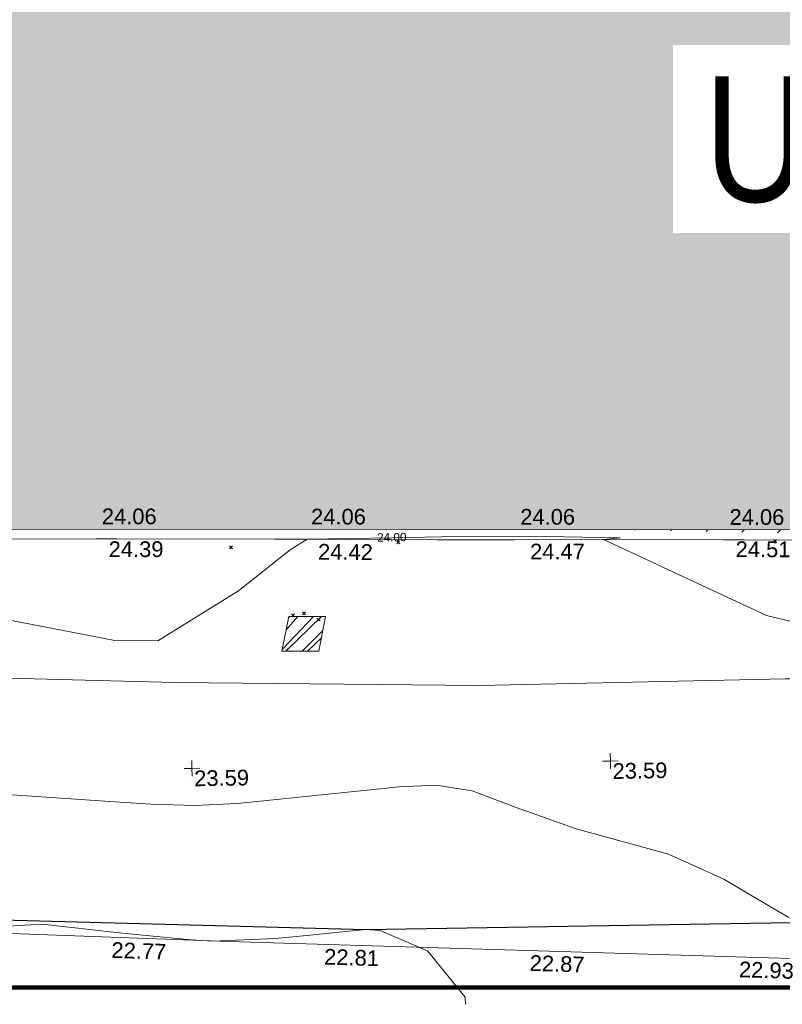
# Model space of a CAD drawing. Header units: millimetres. Extents: x -290717 to 520720, y -88450 to 287762.
# Tile 36 of 197: x -184908 to -166682, y -74226 to -50695. Entities that reach past the tile are written whole.
import ezdxf

# ---------------------------------------------------------------- set-up
doc = ezdxf.new("R2010")
doc.units = ezdxf.units.MM
doc.linetypes.add('IMPORT-HIDDEN2 _3_', pattern=[4762.5, 3175, -1587.5])
doc.linetypes.add('IMPORT-UG_ELEC_STREET LIGHTING_QLB2 _2_', pattern=[2700, 1500, -300.0000000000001, 0, -250, 150, -300.0000000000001, 0, -200])
for name, color, linetype, lineweight, true_color in [('00_UAV_BUILDING_OUTLINE', 5, 'Continuous', 9, 0x0000ff), ('00_UAV_CONCRETE', 9, 'Continuous', 9, 0x808080), ('00_UAV_FENCE', 7, 'Continuous', 9, 0x264c2f), ('00_UAV_FORM_LINES', 7, 'Continuous', 9, 0x666666), ('00_UAV_LEVEL_SPOT', 7, 'Continuous', 9, 0x666666), ('01_DTM_CONTOUR_MNR', 7, 'Continuous', 9, 0xa5a552), ('01_DTM_CONTOUR_MNR_LABELS', 7, 'Continuous', 9, 0xa5a552), ('12333-PUM-2D-U-0001-C01 - Rev2_REVIT IMPORT_dwg', 7, 'Continuous', 9, 0x767676), ('A_RHA_Line', 7, 'Continuous', 9, 0x00a600), ('HATCHING', 4, 'Continuous', 9, 0x00ffff), ('PUM-CHAMBER EXTENTS', 6, 'IMPORT-HIDDEN2 _3_', 9, 0xff00ff), ('PUM-SURVEY BOUNDARY_EXTENT', 190, 'Continuous', 25, 0x7f00ff)]:
    doc.layers.add(name, color=color, linetype=linetype, lineweight=lineweight, true_color=true_color)
for name, color, linetype, lineweight in [('A_RHA_Detail', 7, 'Continuous', 9), ('A_RHA_Text', 7, 'Continuous', 9), ('GEN-TEXT', 7, 'Continuous', 9)]:
    doc.layers.add(name, color=color, linetype=linetype, lineweight=lineweight)
doc.styles.add('Arial Narrow', font='ARIALN.TTF', dxfattribs={"height": 3000})
doc.styles.add('Swis721 Lt BT_1', font='swissl.ttf', dxfattribs={"height": 200})
doc.styles.add('Swis721 Lt BT_2', font='swissl.ttf', dxfattribs={"height": 375})

# ---------------------------------------------------------------- blocks, each defined once
blk = doc.blocks.new('12333-PUM-2D-U-0001-C01 - Rev2_REVIT IMPORT_dwg_UAV-2077255-Site Location Plan Existing')
at = {"layer": '00_UAV_LEVEL_SPOT', "color": 254, "true_color": 0xcccccc, "flags": 128}
for points in [[(0, -500.0000000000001), (0, 0), (-500.0000000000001, 0)], [(500.0000000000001, 0), (0, 0), (0, 500.0000000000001)]]:
    blk.add_lwpolyline(points, dxfattribs=at)
blk = doc.blocks.new('12333-PUM-2D-U-0001-C01 - Rev2_REVIT IMPORT_dwg_MGS62954_T2_Galway_ITM_3d_Rev1-2077680-Site Location Plan Existing')
at = {"layer": '00_UAV_CONCRETE', "color": 254, "true_color": 0xcccccc, "flags": 128}
blk.add_lwpolyline([(533707615.0202954, 725505212.6608751), (533707529.4325792, 725502120.9248389), (533707485.2106262, 725500214.6638526), (533707379.4325792, 725495654.924839), (533707816.2323236, 725495652.8636973), (533711144.4444138, 725495637.1587518), (533712800.929945, 725495606.4432809), (533714786.1717205, 725495569.6318299), (533717800.0623663, 725495523.4484885), (533718310.1717205, 725495515.6318297), (533722065.1717206, 725495446.6318297), (533722799.084156, 725495429.4189352), (533725945.1717206, 725495355.63183), (533727797.8444031, 725495331.0009215), (533729405.1717206, 725495309.6318299), (533732796.7363912, 725495238.8832493), (533733288.1717206, 725495228.6318299), (533736565.1717206, 725495164.63183)], dxfattribs=at)
at = {"layer": '00_UAV_FENCE', "color": 254, "true_color": 0xcccccc, "flags": 128}
blk.add_lwpolyline([(533754454.5234172, 725484289.5589428), (533749464.0112164, 725484515.7642834), (533744473.4990159, 725484741.9696239), (533739482.9868153, 725484968.1749648), (533734841.5234172, 725485178.5589427), (533734492.2379332, 725485195.3254421), (533729498.341785, 725485435.0438384), (533724504.4456368, 725485674.7622347), (533720800.5234171, 725485852.5589427), (533719510.856056, 725485922.2479992), (533714518.1467263, 725486192.0363292), (533711584.5234172, 725486350.5589427), (533709523.5029829, 725486413.9792109), (533704526.1032393, 725486567.7556734), (533699528.7034959, 725486721.5321362), (533694531.3037522, 725486875.3085988), (533692462.1082448, 725486938.9804245), (533689538.764549, 725487129.318919), (533684549.6600136, 725487454.1588093), (533683769.1082449, 725487504.9804245), (533679557.8482384, 725487735.3980594), (533674850.1082447, 725487992.9804249)], dxfattribs=at)
at = {"layer": '00_UAV_FORM_LINES', "color": 254, "true_color": 0xcccccc, "flags": 128}
blk.add_lwpolyline([(533697844.1715, 725503435.632), (533697970.1715, 725499304.6320002), (533698093.1715, 725497049.6320001), (533698308.1715, 725496140.6320002), (533698763.1715, 725495255.6320001), (533699451.1715, 725494462.6319999), (533699912.1715001, 725494185.632), (533700648.1715, 725493977.632), (533702253.1715001, 725493723.632), (533707152.1715001, 725492808.632), (533713220.1715, 725492336.6320001), (533719618.1715, 725492060.6319999), (533726913.1715001, 725491862.632), (533734212.1715, 725491894.632), (533741513.1715, 725491765.6320001), (533742224.1715, 725491810.632), (533743151.1715001, 725491851.632), (533744105.1715, 725491895.6320001), (533746566.5234172, 725492195.5589427)], dxfattribs=at)
at = {"layer": '01_DTM_CONTOUR_MNR', "color": 254, "true_color": 0xcccccc, "flags": 128}
for points in [[(533734200.9876544, 725486190.9876544), (533733824.3548387, 725486420.0000001), (533732662.7817101, 725487135.3460413), (533731348.9501377, 725487749.8035061), (533729153.3809921, 725488392.956649), (533727728.450071, 725488930.8102726), (533726688.0521791, 725489344.5913622), (533725831.460614, 725489494.1716695), (533724941.4559234, 725489469.62505), (533721072.2410167, 725489145.1817318), (533720043.4218593, 725489111.7292765), (533719007.9307798, 725489159.1005025), (533718026.7239597, 725489243.0480039), (533714748.2001886, 725489521.6370355)], [(533735067.9695895, 725493078.7968466), (533733790.3518465, 725493413.5052532), (533729930.0000002, 725495300.0000001), (533730326.9174312, 725495327.6330277), (533728535.2269453, 725495392.6332854), (533726062.6380669, 725495429.3157337), (533724870.6757751, 725495429.5696124), (533722850, 725495430.0000002), (533722434.1265364, 725495179.914408), (533721184.3494996, 725494224.5488995), (533719240.526113, 725493062.2745415), (533718208.757171, 725493085.5615593), (533714015.1199899, 725493975.8201065)], [(533726438.980512, 725484248.9232821), (533726430.0000002, 725484420), (533725548.7214612, 725485538.7214612), (533724430.0000002, 725486049.5900179), (533724084.9394878, 725486074.9394877), (533722430.0000002, 725485942.0857575), (533721911.5229565, 725485901.5229564), (533720430.0000002, 725485866.1928934), (533719912.1428573, 725485902.1428572), (533718430.0000002, 725486071.5151515), (533718123.9571151, 725486113.957115), (533716430.0000002, 725486333.3895133), (533716348.549223, 725486338.5492228), (533714430.0000002, 725486266.153846)]]:
    blk.add_lwpolyline(points, dxfattribs=at)
at = {"xscale": 0.375, "yscale": 0.375, "zscale": 0.375}
for p in [(533720000, 725490000), (533730000.0000001, 725490000)]:
    blk.add_blockref('12333-PUM-2D-U-0001-C01 - Rev2_REVIT IMPORT_dwg_UAV-2077255-Site Location Plan Existing', p, dxfattribs=at)
at = {"layer": '00_UAV_BUILDING_OUTLINE', "color": 251, "true_color": 0x666666, "char_height": 375, "width": 1495.902363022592, "attachment_point": 1, "line_spacing_factor": 1.005061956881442, "style": 'Swis721 Lt BT_2'}
for insert, rotation in [((533717954.306737, 725496246.773568), 358.94572746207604), ((533722953.460304, 725496154.7761251), 358.945727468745), ((533727952.6138712, 725496062.7786821), 358.9457274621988), ((533732951.7674381, 725495970.7812393), 358.9457274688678)]:
    blk.add_mtext('24.06', dxfattribs=dict(at, insert=insert, rotation=rotation))
at = {"layer": '00_UAV_CONCRETE', "color": 251, "true_color": 0x666666, "char_height": 375, "width": 1495.902363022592, "attachment_point": 1, "line_spacing_factor": 1.005061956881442, "style": 'Swis721 Lt BT_2'}
for s, insert, rotation in [('24.39', (533718103.6716284, 725495460.1294893), 359.0364676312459), ('24.42', (533723107.3987568, 725495310.9916933), 358.65645354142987), ('24.47', (533728171.218607, 725495227.497518), 359.2383090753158), ('24.51', (533733085.8567071, 725495198.3467221), 358.84370679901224)]:
    blk.add_mtext(s, dxfattribs=dict(at, insert=insert, rotation=rotation))
at = {"layer": '00_UAV_FENCE', "color": 251, "true_color": 0x666666, "char_height": 375, "width": 1495.902363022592, "attachment_point": 1, "line_spacing_factor": 1.005061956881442, "style": 'Swis721 Lt BT_2'}
for s, insert, rotation in [('22.77', (533718010.4154875, 725485883.8198887), 356.9069471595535), ('22.81', (533723089.1881621, 725485633.6778042), 357.2517815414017), ('22.87', (533727998.6601352, 725485398.0119605), 357.2517815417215), ('22.93', (533732996.3706284, 725485158.1104672), 357.2517815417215)]:
    blk.add_mtext(s, dxfattribs=dict(at, insert=insert, rotation=rotation))
at = {"layer": '00_UAV_LEVEL_SPOT', "char_height": 375, "width": 1495.902363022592, "attachment_point": 1, "line_spacing_factor": 1.005061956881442, "style": 'Swis721 Lt BT_2'}
for insert in [(533720048.475159, 725489946.7845222), (533730048.475159, 725489946.7845222)]:
    blk.add_mtext('23.59', dxfattribs=dict(at, insert=insert))
at = {"layer": '01_DTM_CONTOUR_MNR_LABELS', "color": 251, "true_color": 0x666666, "insert": (533724871.5140021, 725495540.1969813), "char_height": 200, "width": 797.8007824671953, "attachment_point": 2, "rotation": 359.98779645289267, "line_spacing_factor": 1.005061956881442, "style": 'Swis721 Lt BT_1'}
blk.add_mtext('24.00', dxfattribs=at)
blk = doc.blocks.new('12333-PUM-2D-U-0001-C01 - Rev2_REVIT IMPORT_dwg-1620468-Site Location Plan Existing')
at = {"layer": 'HATCHING', "true_color": 0xaaffff}
h = blk.add_hatch(dxfattribs=at)
h.set_pattern_fill('FP_16', color=131, style=0, pattern_type=2)
h.set_pattern_definition([(45, (-537532529.603, -725615860.767), (-441.9417382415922, 441.9417382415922), [])])
h.paths.add_polyline_path([(234369.3064911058, -125658.933808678), (234446.6599045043, -122988.9117227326), (179388.3096446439, -122003.5679794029), (179363.697837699, -123640.9009863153), (206293.8363412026, -124628.9075685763), (206290.5501528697, -124569.7561786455), (206938.2501529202, -124569.7561786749), (206947.4397098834, -124652.8868151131), (228961.8759336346, -125460.5472692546)])
h.paths.add_polyline_path([(174907.5235319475, -123477.4139123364), (174933.30964469, -121891.5679794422), (173702.3096445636, -121877.5679794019), (173651.6077027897, -123431.3371680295), (174905.6298136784, -123477.3444360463)])
h.paths.add_polyline_path([(159721.5473281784, -122920.2743920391), (159904.4517912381, -111903.0328667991), (158563.2467851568, -111879.2436715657), (158589.0357870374, -109772.8185664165), (158373.925399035, -109775.6867047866), (158370.3491470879, -109980.5700416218), (155694.9248368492, -109935.2903896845), (155692.2158924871, -109709.7195192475), (155494.3143352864, -109721.1920731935), (155485.028390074, -109936.3912852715), (152807.4510505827, -109884.8893472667), (152795.3959974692, -109655.224887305), (152583.1537481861, -109660.9611641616), (152592.3323282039, -109881.1344360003), (149925.833717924, -109814.5441086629), (149912.9167954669, -109603.598394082), (149694.9003951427, -109605.0531130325), (149691.1019497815, -109814.776538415), (147017.0765653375, -109763.7715637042), (147021.8331777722, -109560.576316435), (146818.1953435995, -109554.8400395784), (146814.5737411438, -109762.321505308), (144110.6318125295, -109713.0393818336), (144114.4568605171, -109486.0507021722), (143925.6776563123, -109487.4387839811), (143931.4139329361, -110115.5611180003), (142484.0399683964, -110116.1256450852), (142244.9157206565, -119793.7719020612), (129330.9157207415, -119500.771902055), (129347.2801039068, -121063.1336257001), (126956.4061628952, -120953.7411768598), (126960.4964415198, -121718.3446688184), (159714.9884226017, -122920.0337604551)])
h.paths.add_polyline_path([(122525.9895288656, -121555.6525230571), (122533.2801054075, -120943.1336255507), (89020.5107931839, -120326.4114061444), (121594.2501528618, -121521.4690881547), (121600.9005325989, -121140.7561786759), (121937.150152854, -121140.7561786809), (121930.4997731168, -121521.7561786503), (121609.1773599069, -121522.0167340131), (122522.5907248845, -121555.5278285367)])
h.paths.add_polyline_path([(150931.2501529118, -118397.5561786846), (150784.3126787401, -118238.6011476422), (150969.3501528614, -118016.5561786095), (151150.1291055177, -118251.6368768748)])
h.paths.add_polyline_path([(144835.2501528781, -115197.1561786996), (144568.5501528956, -115044.7561786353), (144682.8501528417, -114816.1561787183), (144987.650152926, -114892.3561785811), (144908.4833746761, -115050.6897350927)])
at = {"layer": 'PUM-CHAMBER EXTENTS', "true_color": 0xffaaff}
h = blk.add_hatch(dxfattribs=at)
h.set_pattern_fill('FP_3', color=211, style=0, pattern_type=2)
h.set_pattern_definition([(45, (-533641079.65, -725615854.3560001), (-265.1650429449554, 265.1650429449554), []), (45, (-533640902.873, -725615854.3560001), (-265.1650429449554, 265.1650429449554), [])])
h.paths.add_polyline_path([(81119.35015278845, -123094.3561786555), (81998.350152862, -123109.3561786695), (82173.35015290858, -122278.3561786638), (81294.35015283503, -122263.3561786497), (81142.51626575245, -122984.3502365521)])
at = {"layer": 'GEN-TEXT', "color": 253, "true_color": 0xaaaaaa}
for p, q in [((79908.99481379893, -120625.7115177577), (79979.70549191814, -120555.0008396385)), ((79979.70549191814, -120625.7115177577), (79908.99481379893, -120555.0008396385)), ((83906.99481382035, -120571.711517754), (83977.70549193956, -120501.0008396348)), ((83977.70549193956, -120571.711517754), (83906.99481382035, -120501.0008396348)), ((92913.9948138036, -120700.7115177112), (92984.70549192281, -120630.000839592)), ((92984.70549192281, -120700.7115177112), (92913.9948138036, -120630.000839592)), ((81365.99481385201, -122276.7115177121), (81436.70549197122, -122206.0008395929)), ((81436.70549197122, -122276.7115177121), (81365.99481385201, -122206.0008395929)), ((81626.99481379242, -122232.7115177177), (81697.70549191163, -122162.0008395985)), ((81697.70549191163, -122232.7115177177), (81626.99481379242, -122162.0008395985)), ((81976.99481376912, -122386.7115176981), (82047.70549188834, -122316.0008395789)), ((82047.70549188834, -122386.7115176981), (81976.99481376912, -122316.0008395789))]:
    blk.add_line(p, q, dxfattribs=at)
at = {"layer": 'PUM-CHAMBER EXTENTS', "color": 211, "linetype": 'Continuous', "true_color": 0xffaaff, "flags": 128}
blk.add_lwpolyline([(81998.35015286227, -123109.3561786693), (82173.35015290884, -122278.3561786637), (81294.35015283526, -122263.3561786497), (81119.3501527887, -123094.3561786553)], close=True, dxfattribs=at)
at = {"layer": 'PUM-SURVEY BOUNDARY_EXTENT', "color": 201, "true_color": 0xd4aaff, "flags": 128}
blk.add_lwpolyline([(-24883.42964901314, -123070.5948371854), (-2098.168207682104, -126030.8676029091), (83005.28964062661, -129779.41669093), (238850.3501530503, -129934.3561786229), (251950.3366529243, -124072.3501786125), (259236.899652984, -119988.3421786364)], dxfattribs=at)
blk.add_blockref('12333-PUM-2D-U-0001-C01 - Rev2_REVIT IMPORT_dwg_MGS62954_T2_Galway_ITM_3d_Rev1-2077680-Site Location Plan Existing', (-533641079.6498471, -725615854.3561786))

msp = doc.modelspace()

# ---------------------------------------------------------------- hatches: boundary and pattern name
at = {"layer": 'A_RHA_Detail', "true_color": 0xc0c0c0}
h = msp.add_hatch(color=9, dxfattribs=at)
h.paths.add_polyline_path([(-80880.60083898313, -68502.79057078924), (-80400.86592458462, -68483.4150911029), (-80400.86592458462, -62984.64684182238), (-24474.85765180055, -63009.32043784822), (-24456.14471274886, -50840.30023854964), (-36622.55041054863, -50831.65104346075), (-36622.5504104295, -44228.57792609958), (-50959.05265825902, -44213.68205212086), (-50959.05265825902, -42573.78171509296), (-54563.93258049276, -42571.21897729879), (-54565.69773355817, -45054.17447471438), (-92408.82109324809, -45027.27149617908), (-92411.78875845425, -49201.74309219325), (-100061.9988811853, -49201.74309219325), (-100052.221444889, -64852.82557835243), (-86120.90825231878, -64852.82557835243), (-86092.16626519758, -62957.90041523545), (-84861.10047611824, -62957.90041520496), (-84854.79054275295, -68240.10973718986), (-80870.60226895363, -68240.10973718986)])
h.paths.add_polyline_path([(-137238.9269955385, -68461.93840922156), (-132719.7426408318, -68433.06336920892), (-132847.0731201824, -62850.0428228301), (-130454.6837966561, -62916.63108081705), (-130498.2830220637, -61355.8539363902), (-117581.136331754, -61423.42893434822), (-117492.3908565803, -49183.91309186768), (-125136.5200282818, -49178.47881939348), (-125133.5727033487, -45032.61887132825), (-163007.1824077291, -45005.69421944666), (-163007.1824077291, -44090.29634113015), (-163123.8521375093, -44090.21339942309), (-163122.6389897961, -42383.751842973), (-166563.8543420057, -42383.75184295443), (-166565.0349082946, -44044.3982420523), (-193158.4656786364, -44025.49275802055), (-193195.152889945, -62863.6565097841), (-137269.7106414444, -62916.63108078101), (-137254.3708868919, -65679.90523788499)])
h.paths.add_polyline_path([(120310.9497607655, -32334.2823016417), (120312.4652266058, -31610.73011961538), (133451.2244789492, -31638.24899384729), (133469.2230092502, -19717.98315777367), (121295.7536929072, -19692.48606427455), (121319.8434528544, -8190.941560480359), (112277.0825929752, -8172.001674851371), (112263.1769726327, -14811.12345451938), (78285.85310969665, -14739.95861435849), (78292.82277619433, -8167.077575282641), (76545.55099677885, -8163.40371230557), (69355.76844230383, -8152.931592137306), (69353.66597202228, -9156.746357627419), (68372.60878942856, -9154.691552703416), (68372.60878942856, -13705.52853212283), (69333.72334743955, -13707.54156767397), (69325.07112544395, -16249.53369225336), (66623.4489111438, -16249.53369225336), (66619.79243932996, -17995.29925522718), (65989.07757491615, -17995.29925522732), (65985.44262769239, -19730.78799479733), (57152.23993372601, -19712.28702423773), (57127.42535098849, -31559.89461998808), (70277.87165423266, -31587.43801817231), (70277.87165428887, -32271.74147154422), (78263.96947906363, -32285.12944888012), (78266.62669288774, -31019.79372153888), (112335.8856506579, -31091.15111856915), (112335.8856506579, -32317.57330550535), (119781.4233959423, -32333.17321910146)])
h.paths.add_polyline_path([(7503.71740934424, -1791.43926322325), (15482.43097389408, -674.0213230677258), (15484.0826184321, 148.1327206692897), (56188.28042539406, 205.5276654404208), (56155.8432600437, 14338.31663138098), (18016.62665932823, 14236.4814953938), (17967.9025208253, 34313.18372075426), (21727.10644861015, 34324.06926249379), (21708.9097307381, 40608.10218319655), (18009.66447156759, 40608.10218325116), (17995.54603703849, 45483.75063445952), (9770.084212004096, 45420.63294734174), (3966.216019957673, 45443.14492469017), (3984.771235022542, 14176.56786831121), (1023.062455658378, 14176.56786840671), (-276.5134647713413, 14190.52623465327), (-231.6790044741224, 5976.811441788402), (-226.4491536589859, 193.7444677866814), (1220.250839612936, 179.5999159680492), (7477.609307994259, 143.2867556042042), (7488.638446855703, -674.0213230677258)])
h.paths.add_polyline_path([(77755.59663317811, 53.47451145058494), (77729.51881611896, 1699.844979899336), (94464.47132486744, 1659.976083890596), (94606.37913471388, 17991.39023626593), (88810.41901146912, 18015.03260816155), (88799.89418497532, 14436.74271609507), (69413.88950349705, 14457.87738898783), (69377.35724448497, 99.62816357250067), (70760.85642036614, 92.0068082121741)])
h.paths.add_polyline_path([(61252.12079698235, 46453.95617369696), (105774.7348988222, 46472.68783510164), (105768.2642197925, 61852.61234310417), (92285.13876306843, 61852.61234310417), (92308.59670397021, 65784.30757142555), (96107.46680002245, 65767.6044524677), (96059.6808111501, 75209.20847378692), (101084.8427276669, 75071.88872768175), (104988.0046543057, 74765.36560410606), (108403.6894220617, 74363.84089439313), (112009.2703903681, 73787.25420864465), (115645.3524814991, 73049.69667210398), (116890.8108050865, 72761.69136255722), (120208.9929832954, 71893.18353872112), (120865.241739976, 71703.68487155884), (124135.6329505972, 70669.67317909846), (127435.6253142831, 69480.50055823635), (127820.4368655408, 69394.93141813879), (128274.3081769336, 69331.69585757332), (128731.879114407, 69306.66104520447), (129189.9401456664, 69320.00258265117), (129645.2782985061, 69371.62688830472), (130094.6997111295, 69461.17185607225), (130535.0520071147, 69588.00939078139), (130963.2464342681, 69751.2498188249), (131376.279516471, 69949.74812593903), (131771.254123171, 70182.11198906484), (132162.5575600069, 70460.54046602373), (132496.0921582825, 70741.69081117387), (132820.8713676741, 71064.98072578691), (133117.4593294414, 71414.31364276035), (133383.77568926, 71787.23923958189), (133616.5473239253, 72178.53728446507), (133817.1647262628, 72590.54524901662), (133982.6025969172, 73017.89547517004), (134111.7005086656, 73457.59040804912), (134203.5529320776, 73906.545904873), (134257.5155882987, 74361.61286220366), (134272.5462649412, 74819.59931534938), (134250.5259874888, 75277.29281749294), (134189.6227572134, 75731.48297750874), (134090.9274700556, 76178.98397761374), (133955.1324028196, 76616.65691996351), (133783.1900598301, 77041.4318434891), (133576.3064937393, 77450.3292564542), (133335.9328436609, 77840.48103831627), (133063.7551572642, 78209.15055536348), (132761.6825665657, 78553.75185442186), (132431.8338935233, 78871.86780505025), (132076.5227904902, 79161.26705200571), (131698.2415079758, 79419.91966864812), (131299.6434187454, 79646.01139199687), (131093.5942456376, 79746.34209763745), (132146.0467355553, 83110.22226149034), (122787.763295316, 86282.54285521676), (121604.3555410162, 82800.35918872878), (117095.9864226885, 83870.84033788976), (116841.9598400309, 83526.35449576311), (116120.5435466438, 91221.9361197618), (110237.7341284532, 91274.27491024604), (110194.3680786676, 90435.39030217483), (104988.0046543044, 90486.49901569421), (104973.2761846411, 94309.82427956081), (103746.1314668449, 94309.82427962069), (103839.9937121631, 122852.1474272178), (96365.09202303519, 122931.9599471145), (96350.3400238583, 123952.416858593), (104555.5505249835, 123902.1925258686), (104607.3234457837, 120248.5396157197), (125502.5015002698, 120134.193340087), (125662.0200253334, 137657.3796883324), (114479.5865733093, 137699.2256881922), (114382.3062641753, 129149.9458158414), (104644.1590035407, 129187.997507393), (104577.9931702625, 126217.3903165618), (101184.4926405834, 126159.1566967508), (101264.6166812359, 135959.2655565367), (89967.23177303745, 135988.8856164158), (89927.63362986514, 125823.6463181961), (93630.53562299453, 125840.7948842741), (93580.6568888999, 122931.9599471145), (88697.38835373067, 122904.7310127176), (88679.38989541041, 95739.0914377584), (86378.25848993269, 95739.0914377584), (86378.18187189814, 96178.10083375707), (83279.5074328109, 96200.92083330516), (83273.62493422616, 95735.74732136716), (70169.67509616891, 95733.22421950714), (70166.2684274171, 96272.07409350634), (66674.99731291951, 96257.14073659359), (66654.74538556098, 95755.71092140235), (65784.77231076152, 95755.71092140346), (65887.65094981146, 117470.6305650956), (53473.34271625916, 117487.9046429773), (53434.44066306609, 98570.4634906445), (40649.41626913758, 98570.46349066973), (40610.16711556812, 94406.01479082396), (38853.82372865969, 94410.36303444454), (38848.65589191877, 89463.65332732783), (40612.46601909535, 89518.45976927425), (40665.38257359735, 86257.73741131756), (38372.19584673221, 86305.7230928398), (38369.79373532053, 76901.0507917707), (50937.95125076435, 76944.40198877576), (50922.88567283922, 74598.78180893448), (56484.90611318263, 74588.85093774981), (56484.9061131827, 75194.85181998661), (92465.40372273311, 75233.02581663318), (92645.92783659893, 71766.64845097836), (89810.5550181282, 69362.83965827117), (85313.16173971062, 69360.94750424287), (85313.16173971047, 66907.40508090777), (75210.14498260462, 66903.15451592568), (75210.14498260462, 63815.70944554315), (70819.40014306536, 63815.70999204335), (70819.21601502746, 64253.35708063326), (69456.8341568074, 64253.35708063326), (69455.71957374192, 66901.99623168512), (61303.3285675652, 66898.56680686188), (61304.56054652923, 63970.32021231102), (70500.41048205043, 63970.32021223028), (70500.40885431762, 61852.59006210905), (61245.64388480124, 61848.69637492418), (61252.12079698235, 46455.07044720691)])
h.paths.add_polyline_path([(-17153.16561239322, 48569.32684293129), (-17153.16561227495, 60770.38083690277), (-29362.88357762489, 60774.7042869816), (-29362.88357762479, 67399.20394583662), (-43507.25361058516, 67405.01911302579), (-43488.53133082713, 69093.07334179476), (-45766.41866234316, 69109.32868391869), (-45794.34620035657, 67405.01911302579), (-47272.11273197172, 67404.21245453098), (-47272.44887636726, 66454.91798912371), (-86004.56386335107, 66468.6329952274), (-86006.66970790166, 60521.58362724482), (-92662.8772251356, 60521.58362724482), (-92666.53762789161, 50184.35611936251), (-79752.016597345, 50179.78302554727), (-79752.016597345, 48591.49323813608), (-17157.71631240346, 48569.32845421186)])
h.paths.add_polyline_path([(-201056.4185879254, 48628.75479108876), (-138377.9751621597, 48634.64535782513), (-138377.9751621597, 50133.28202330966), (-125467.710581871, 50134.49533928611), (-125468.6909603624, 60566.19036866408), (-132186.8595615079, 60565.86652591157), (-132187.4203588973, 66533.01978768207), (-170643.3098734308, 66805.61809689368), (-170643.3098732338, 67738.78475851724), (-200340.0100486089, 67488.93693767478), (-200348.7175167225, 60827.7802510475), (-201057.5650552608, 60827.71357562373), (-201056.6510294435, 51102.0431337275)])
h.paths.add_polyline_path([(-240051.5126725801, 54769.1949116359), (-239444.4902595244, 54811.10754483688), (-239186.5396225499, 54841.92927608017), (-238764.8191578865, 54940.98166103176), (-238382.4735933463, 55122.46891391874), (-237990.3402229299, 55354.87497237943), (-237269.2031026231, 55936.21514997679), (-237030.2712443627, 56228.66101920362), (-236793.0039600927, 56569.31473977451), (-236554.5880579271, 57004.26389721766), (-236432.7219585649, 57267.46508911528), (-236300.0815274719, 57753.26239002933), (-236250.7285154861, 58017.17885687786), (-236235.6490610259, 58516.21786795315), (-236233.2538430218, 58987.85640057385), (-236213.702979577, 59823.48083772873), (-236363.8287856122, 59820.8603820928), (-236634.0279869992, 60698.06075831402), (-236391.9547756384, 61432.1972634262), (-236225.4740089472, 61435.10319604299), (-236201.6036570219, 62637.68779599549), (-232563.5271750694, 62639.28734435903), (-232563.5271750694, 63049.03842407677), (-232732.1945866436, 63049.15302221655), (-232860.1521278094, 63457.9589027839), (-232731.6068089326, 63914.24862701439), (-232560.8209657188, 63914.24862701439), (-232521.9864006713, 70597.99604498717), (-240628.6947850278, 70598.85496274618), (-240629.7923196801, 72350.98321581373), (-246412.6011213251, 72347.36085937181), (-246412.6011213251, 70616.45923939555), (-254449.5805725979, 70618.60952619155), (-254454.637144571, 70754.06491724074), (-254469.7140363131, 73191.6627625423), (-263883.2532625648, 73267.83063692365), (-263902.4181505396, 68260.74348557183), (-263714.8217520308, 68259.82096576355), (-263552.9672900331, 67819.6543439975), (-263719.0883117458, 67392.20684197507), (-263913.629869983, 67392.20684288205), (-263956.7001914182, 58633.76423459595), (-260181.1963171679, 58611.22607638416), (-260192.3146984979, 56354.25111578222), (-257184.684388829, 56339.46086010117), (-257213.4419958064, 57092.93866025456), (-257338.5163846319, 57093.27331227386), (-257471.0109295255, 57531.7457231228), (-257338.5163845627, 58062.22513700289), (-257203.4956297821, 58064.06881293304), (-257173.5751889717, 58598.54056827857), (-256478.2273617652, 58575.27357918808), (-256478.2273617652, 58788.51859477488), (-256013.0091299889, 58911.92701537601), (-255397.0786589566, 58780.99767608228), (-255397.0786664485, 58595.98242230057), (-243809.8853614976, 58585.92793205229), (-243805.3570672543, 58352.04527760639), (-243740.9394682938, 57884.52572396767), (-243619.083060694, 57421.84877501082), (-243424.3877541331, 56943.65915328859), (-243247.1437899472, 56608.24157716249), (-243003.0710577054, 56249.99021479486), (-242732.2093200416, 55932.75703086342), (-242371.7230179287, 55603.12658814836), (-242141.2551255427, 55424.88676771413), (-241804.9643038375, 55216.88439829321), (-241529.464082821, 55077.02869058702), (-241100.6275144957, 54917.18295005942), (-240836.2134980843, 54840.82833179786), (-240453.4486196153, 54788.6078413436), (-240203.3756532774, 54776.52967577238)])
h.paths.add_polyline_path([(40276.69022620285, 59895.3641775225), (40328.62676026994, 69196.9439153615), (36588.99968782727, 69217.82459101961), (36619.46637569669, 74674.25962431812), (32264.36460075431, 74687.02318924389), (32233.48293864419, 69156.26826309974), (11916.69390488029, 69269.70959690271), (11966.66200108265, 78218.75165977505), (29087.50901742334, 78123.15526811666), (29143.44567202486, 88141.13700481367), (15719.34879623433, 88216.09212957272), (15732.60379610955, 90589.99788900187), (4594.294101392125, 90652.19003492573), (4525.129359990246, 78265.12250452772), (10096.76365550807, 78234.01258734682), (10077.43887221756, 74773.03821913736), (4547.641142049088, 74803.91453678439), (4465.579974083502, 60107.16002351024), (19125.89094757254, 60025.30234268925), (19139.86249371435, 62527.53804648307), (31738.59196305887, 62457.19146407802), (31724.55430855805, 59943.11609818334), (38369.79364222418, 59906.01157297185)])
h.paths.add_polyline_path([(-246083.0241259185, 72334.29150213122), (-246083.0594797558, 72334.30275087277), (-246208.2905500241, 72334.29150213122)])
h.paths.add_polyline_path([(-114575.3004830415, 112178.0758696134), (-114575.3246436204, 112178.0758696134), (-114707.2752166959, 115801.5811617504)])
h.paths.add_polyline_path([(-154699.9178766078, 101760.4080976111), (-114382.0503338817, 101776.0542915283), (-114382.0503338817, 106926.936016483), (-113755.641395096, 106927.1791078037), (-113757.5507412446, 111847.2721532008), (-114431.6837526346, 111847.2721532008), (-114431.8098651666, 112178.075869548), (-114575.3004830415, 112178.0758696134), (-114578.9984943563, 121707.2390834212), (-123056.9849702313, 121707.2390834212), (-123068.8201032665, 156452.7036899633), (-119381.2340625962, 156454.1347343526), (-119381.2340625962, 160165.8603541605), (-115501.031452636, 160167.3661472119), (-115503.3750945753, 166206.5793118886), (-132411.7987151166, 166599.6604729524), (-132411.8243306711, 166665.6603411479), (-135275.0124468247, 166664.5489553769), (-135275.0124468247, 166628.1883102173), (-135911.3205077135, 166628.1944503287), (-135911.3479256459, 166352.1604668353), (-152521.1633846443, 166345.7145607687), (-152518.3680955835, 159142.6836790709), (-150699.3133726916, 159117.9265656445), (-150755.6690356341, 122560.6912032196), (-151059.2005266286, 122560.6912032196), (-151061.0981347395, 121302.4374931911), (-154138.3148337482, 121372.6012653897), (-154138.3148337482, 121865.183451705), (-154704.3888425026, 121867.2611370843), (-154688.5451973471, 119352.3937021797), (-154745.5933227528, 119352.3715636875), (-154745.5763474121, 118722.1532660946), (-160794.1544526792, 118748.744283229), (-160794.1544527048, 119410.5425977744), (-163852.1622693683, 119422.408321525), (-163855.0715294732, 118762.2003111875), (-167568.6765459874, 118778.5256058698), (-166634.6619849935, 124395.1277019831), (-166843.6206842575, 124471.2090400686), (-167568.6765459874, 124707.6250904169), (-168028.2173235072, 124841.3808643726), (-168630.5006276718, 124991.3056740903), (-169238.2056070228, 125117.4693074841), (-169850.3952285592, 125219.6772877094), (-170466.1255403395, 125297.7720169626), (-171089.1102599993, 125351.8553033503), (-171704.4065937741, 125381.1774254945), (-172325.0479971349, 125386.3595015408), (-172782.2248668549, 125374.5832363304), (-173401.7764236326, 125337.4554476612), (-174019.3926983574, 125276.0328036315), (-174634.1213722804, 125190.4100127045), (-175245.0145766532, 125080.7190996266), (-176047.1958093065, 124895.7675261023), (-176665.4852587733, 124724.7228134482), (-177045.3001228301, 124609.1129151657), (-177631.5127793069, 124405.2077276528), (-176665.4852586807, 118818.5158793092), (-177558.9402083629, 118822.4435769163), (-177662.2853368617, 125263.4341236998), (-176365.3912352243, 126542.9270807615), (-159462.2970490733, 126319.9103917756), (-157057.7396790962, 128609.0850976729), (-157060.6673204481, 136153.1661957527), (-158638.8016610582, 137740.2441626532), (-159352.3735831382, 137740.2441626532), (-161634.4140635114, 140201.1078539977), (-168727.9404946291, 140256.8191147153), (-171035.0401162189, 137942.884730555), (-174184.1459014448, 137942.884730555), (-176460.1168228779, 140292.2858551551), (-177341.68569345, 140292.285855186), (-177341.7114445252, 140358.4281613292), (-183428.5803825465, 140356.0660244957), (-185921.6385984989, 137917.4639097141), (-185921.6385985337, 131757.309115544), (-186906.8767412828, 131756.9267734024), (-187725.3914540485, 130809.9989183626), (-187724.0588902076, 127376.1828149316), (-186481.0281350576, 126304.557648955), (-186479.4846755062, 122327.2959175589), (-185176.2828158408, 121059.4673825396), (-180304.1129154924, 121059.4673825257), (-180304.1136492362, 118802.0484409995), (-193555.3706955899, 118802.0484409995), (-193555.3686998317, 133117.8341649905), (-192593.6442938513, 133118.2073819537), (-192593.6442938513, 134200.8158367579), (-192224.6284783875, 134200.9592041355), (-192225.5653014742, 136615.0101267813), (-192595.0012461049, 136615.0101267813), (-192595.4357332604, 137734.4745166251), (-193589.2709668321, 137734.4746851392), (-193589.2685988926, 147474.5705834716), (-193163.2062206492, 147492.8644728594), (-192606.8095195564, 147551.4951472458), (-192359.9383250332, 147589.5931622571), (-192199.8207947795, 147616.5827293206), (-191882.7548926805, 147682.9245600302), (-191568.5380071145, 147761.6632019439), (-191020.2573150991, 147932.4221712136), (-190950.5841382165, 147955.8263236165), (-190647.7999969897, 148070.951423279), (-190349.769078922, 148197.8750093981), (-190056.9509284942, 148336.4013817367), (-189769.7970512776, 148486.316942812), (-189375.4954991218, 148717.2624196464), (-189132.9060261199, 148873.2749095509), (-188867.5421091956, 149059.0543930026), (-188609.6764469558, 149255.1087866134), (-188354.9814056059, 149465.3525772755), (-188079.6339208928, 149713.8792482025), (-187884.9836199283, 149901.8220103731), (-187538.2510284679, 150274.4802367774), (-187446.2998447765, 150378.396083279), (-187241.3270201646, 150629.2310214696), (-187046.3599558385, 150887.9197697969), (-186861.699277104, 151154.0634500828), (-186546.1373636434, 151669.8298752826), (-186524.4196769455, 151707.063245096), (-163675.289831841, 151669.8298752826), (-163687.5843044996, 148134.0767945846), (-157303.6541541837, 148136.4921063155), (-157303.6541541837, 155759.9150161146), (-157557.4317586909, 155765.0384228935), (-157555.9168973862, 166678.0466575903), (-187009.2021991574, 166699.7464767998), (-187013.0952111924, 162054.4009359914), (-188707.1775469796, 162044.5925187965), (-188705.9961893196, 155021.5333641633), (-188737.9999316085, 154650.5326603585), (-188799.0133970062, 154283.1866125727), (-188857.2045401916, 154035.4341107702), (-188966.1106131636, 153679.3368924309), (-189102.6200311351, 153332.8820747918), (-189265.8911677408, 152998.2056672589), (-189454.9174010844, 152677.3710606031), (-189645.2484685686, 152421.322012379), (-189916.9563410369, 152104.2450531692), (-190212.7041973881, 151809.4634871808), (-190530.6686598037, 151538.7947475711), (-190868.889367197, 151293.9075915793), (-191225.2810786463, 151076.3118324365), (-191597.6465194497, 150887.3490190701), (-192092.8415776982, 150682.5621956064), (-192485.2937347, 150569.6612301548), (-192903.8930807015, 150482.2408890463), (-193187.215491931, 150440.8868273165), (-193594.1866364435, 150407.1257787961), (-193594.5953882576, 151459.989522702), (-205369.2399268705, 151455.4201248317), (-205354.452352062, 113350.0822379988), (-207187.1580384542, 113349.3709450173), (-207184.3024929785, 105991.0636522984), (-205312.8709512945, 105991.0636522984), (-205311.2365670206, 101769.6553082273), (-175488.645120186, 101781.2285901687), (-175488.645120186, 110889.6985621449), (-154703.462766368, 110897.5679794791), (-154700.5193329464, 103310.2697088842)])
h.paths.add_polyline_path([(193735.9435692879, 113047.8274775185), (208865.0938716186, 114991.026643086), (208976.1154122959, 114126.6471161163), (216447.8967330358, 115086.3281915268), (216038.7305308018, 118271.970241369), (232648.5073383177, 120405.3421627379), (233425.9936153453, 114352.0734369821), (240632.2017567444, 115277.6440986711), (239854.8412683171, 121329.9334728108), (256406.8682407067, 123455.8879629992), (257091.7572256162, 118089.1198988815), (264572.287122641, 119040.8180953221), (261877.8350554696, 138524.7609215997), (259178.7147038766, 138221.6086023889), (259197.3483654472, 137439.0084132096), (254686.1480587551, 136897.0007613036), (255412.6810205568, 131314.8303174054), (240852.7447965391, 129522.4514055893), (239771.0426540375, 137918.8519126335), (240649.582243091, 138010.1984551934), (240062.3063116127, 142776.6750342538), (239165.7694641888, 142685.0143484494), (237630.9646614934, 151018.3171733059), (266172.8791088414, 154560.7889781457), (271297.187694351, 142612.4006970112), (276531.7397502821, 144861.0987145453), (274941.5029779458, 148527.903728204), (302074.530765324, 160134.9084326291), (300215.9323773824, 164320.1841173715), (301528.161327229, 164907.0997990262), (300405.1237791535, 167477.8916353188), (299016.6944531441, 166945.7181825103), (295626.7488506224, 174518.7544287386), (294333.0289184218, 177537.1551681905), (287288.847594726, 174518.7544287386), (289427.6893504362, 169661.0163464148), (272956.7816584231, 162557.1203578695), (271943.2187786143, 164897.4305293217), (267016.3118217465, 162764.0369715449), (268502.3094164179, 159357.043014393), (265200.4029571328, 157946.4096681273), (226856.4166955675, 153146.7821791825), (227510.3041274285, 148852.0205335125), (228280.9873164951, 141179.0007484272), (227302.3544112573, 141050.2812999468), (227895.3788231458, 136433.1758633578), (228748.5501749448, 136523.8855003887), (229602.307730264, 128023.7667641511), (217691.2359889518, 126493.8999679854), (217642.3600127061, 126874.4332670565), (215138.5007311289, 126552.8357430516), (215194.9980427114, 126112.9650749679), (215015.6132225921, 126089.9247571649), (214840.967257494, 127449.6644606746), (192258.7012018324, 124549.1816390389), (193486.3576426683, 114991.026643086)])
h.paths.add_polyline_path([(-78076.24179098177, 117605.518872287), (-78076.23951907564, 117610.0871212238), (-78070.31812256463, 129485.733079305), (-74723.15926546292, 129478.3852560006), (-74723.15926546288, 125435.7860625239), (-48015.64546089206, 125380.0246061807), (-47996.55031653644, 135872.5822179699), (-61198.159180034, 135901.5630078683), (-74714.72264147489, 135923.5088764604), (-74723.62876031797, 131865.2975510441), (-78070.31812256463, 131872.6421692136), (-78062.97909490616, 149549.768943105), (-58292.26570494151, 149541.5607197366), (-58292.26570494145, 148946.2407608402), (-37707.70924049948, 148937.6946534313), (-37707.70924049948, 159740.0690313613), (-44148.26955758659, 159742.7429641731), (-44148.26955758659, 162961.3319175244), (-49829.95437586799, 162961.3319175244), (-49830.92144141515, 160632.0129326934), (-78494.0902662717, 160643.9130440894), (-78494.0902662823, 161615.1537737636), (-78739.22585210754, 161615.2555472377), (-78691.79195364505, 168187.9195488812), (-90844.5764503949, 168126.8149080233), (-90962.52567696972, 152686.7636278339), (-89064.97866810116, 152685.97582136), (-89079.54115383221, 117610.0871212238), (-78374.80210165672, 117605.6428258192)])
h.paths.add_polyline_path([(69254.82576126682, 129235.9722870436), (69259.97086178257, 136167.7892474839), (86068.0992678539, 136131.0235193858), (86008.66431381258, 164703.3084147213), (58789.63167882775, 164723.5115811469), (58789.63167882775, 170119.2062865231), (54460.16324890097, 170122.4198087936), (54457.21717773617, 166153.2792453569), (47042.21516498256, 166158.7829869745), (47041.10931533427, 164668.9097040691), (39173.27935198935, 164674.7495545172), (39172.83712618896, 164078.9539098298), (17014.87910992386, 164095.400525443), (17002.38841206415, 147267.1142245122), (12659.63471563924, 147267.1142245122), (12653.6008753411, 139137.9291796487), (17031.41608901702, 139134.6797717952), (17024.58791744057, 129935.3194463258), (39191.34773726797, 129918.8662983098), (39191.34773726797, 129258.2867272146), (69014.0340609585, 129236.1510132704)])
h.paths.add_polyline_path([(39265.62356917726, 139467.8223435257), (33050.91021530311, 139484.1586867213), (33087.56357182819, 153427.9220784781), (39277.60130890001, 153411.6505991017), (39277.60130890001, 152830.3127277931), (43058.29603858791, 152820.3745823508), (43024.83899408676, 140092.5601633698), (39267.2657899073, 140092.5601633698)])
h.paths.add_polyline_path([(1979.548949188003, 189123.2414339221), (18699.10403225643, 189180.0465563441), (18678.46874727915, 195253.6675675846), (24349.02704558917, 195272.9334349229), (24334.96888369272, 199550.7690689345), (28829.78348971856, 199566.0403168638), (28798.35772162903, 208815.6446465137), (24334.94961552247, 208806.1514042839), (24333.90624838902, 209113.2475694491), (16811.59093053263, 209087.6902915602), (16806.58456496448, 208843.590909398), (6772.293057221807, 208809.4991440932), (6797.166076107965, 201488.5780549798), (-8471.058649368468, 201436.7038403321), (-8471.058649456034, 200429.0172029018), (-11856.09020773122, 200417.5164702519), (-11823.72827012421, 190892.3684139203), (-7614.729360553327, 190904.9356358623), (-7614.729360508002, 190170.8290169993), (-4608.619189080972, 190169.2993656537), (-4608.238782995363, 190916.8832264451), (1973.379031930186, 190939.2444093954), (1977.122761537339, 189837.3456606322)])
h.paths.add_polyline_path([(-20506.2213294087, 190640.028646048), (-20122.28942212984, 206347.1214480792), (-41550.34215554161, 207015.255795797), (-41462.26177905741, 210449.6195896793), (-31391.41053375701, 210152.0276719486), (-31078.64493158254, 223862.574366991), (-44305.08575746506, 224230.797228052), (-44490.79956595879, 211865.5542346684), (-47510.12209651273, 211942.9901386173), (-47722.57925074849, 203659.0205615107), (-47076.06680551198, 203635.3001466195), (-47175.4684425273, 199531.9403872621), (-46801.21126120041, 199520.4703265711), (-46873.68175963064, 195478.589946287), (-44600.40472249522, 195425.25597799), (-44685.88459510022, 192243.2795180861), (-38073.99929110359, 192135.6564361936), (-38104.39995468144, 191126.9722513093), (-21537.79264469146, 190668.5723413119)])
h.paths.add_polyline_path([(16801.02360974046, 195961.5001375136), (9656.615133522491, 196015.1086064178), (9643.83815057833, 199513.9922857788), (11631.77992465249, 199485.8321209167), (11631.79209405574, 203322.2460457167), (16806.58456511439, 203391.4855727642), (16801.04077099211, 195984.4293109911)])
h.paths.add_polyline_path([(122084.9263243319, 200536.2570557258), (122088.180516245, 206386.1947929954), (125211.1061637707, 206386.1947929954), (125211.1162733, 206645.8932838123), (126202.709897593, 206645.8932838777), (126203.0204768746, 207041.0477229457), (130401.4034740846, 206979.0758390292), (130444.269112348, 209883.2802976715), (126202.8383602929, 209945.883203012), (126203.0204768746, 214624.1281189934), (127364.7919503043, 214624.1281189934), (127365.2106673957, 225380.2058570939), (126159.8599207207, 225380.2527798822), (126207.4133336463, 241475.3410923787), (119482.541129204, 241495.8747302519), (119479.204156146, 246182.0096278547), (109943.9121324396, 246175.219673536), (109953.2702600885, 233033.3814297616), (115000.5285021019, 233033.3814296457), (114999.5792924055, 208653.4991933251), (112026.3032629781, 208653.4991933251), (112024.3519988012, 200538.6764491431), (122024.6079402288, 200536.271559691)])
h.paths.add_polyline_path([(30087.05071628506, 200986.75440713), (38030.67179073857, 201028.6865661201), (38030.67179073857, 202922.9731661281), (38109.89531489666, 202923.3913649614), (38067.25569093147, 208827.6066631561), (38013.35839375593, 208827.667223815), (38012.38630312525, 209012.5383931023), (30044.90685988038, 208970.4802974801), (30060.65944993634, 205986.3119354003)])
h.paths.add_polyline_path([(195986.2599411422, 205661.5722736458), (202896.8751332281, 206052.0074670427), (202676.886254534, 209945.7611691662), (195766.2710618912, 209555.325975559)])
h.paths.add_polyline_path([(-91652.40581580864, 206392.6172135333), (-79454.24421187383, 206432.5105635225), (-79629.29258199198, 238245.6998510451), (-68904.21147484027, 238215.095164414), (-68918.56040493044, 246314.0782553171), (-68756.515268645, 246312.9061543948), (-68755.20581930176, 246638.9786699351), (-79620.07671794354, 246651.3624133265), (-79606.5628449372, 247343.5411849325), (-82154.50636787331, 247318.0695596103), (-82154.50636787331, 247488.1275895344), (-91640.64698348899, 247472.5371040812), (-91638.72040628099, 246846.4753752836), (-131470.3702759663, 246641.42150215), (-131470.3702759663, 250159.5419305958), (-142857.1087886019, 250176.7939677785), (-142864.0554935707, 246220.0701029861), (-165118.8027587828, 246272.3986783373), (-165040.0492656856, 253907.936045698), (-178677.4727934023, 253929.5079730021), (-178699.5521575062, 238176.7234097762), (-138599.3373496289, 238209.4781454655), (-138548.4479938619, 206627.5237025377), (-126646.6702863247, 206572.2299428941), (-126666.6805510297, 234825.8818836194), (-124962.7180531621, 234825.9534805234), (-124969.0241559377, 234688.4891474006), (-91595.61129713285, 234664.3133306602), (-91650.87307429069, 207155.5994723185)])
h.paths.add_polyline_path([(142123.7078306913, 209113.5383730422), (152768.4446292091, 209127.3137315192), (152745.2992288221, 227012.6338093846), (142100.5623961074, 226998.8584508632), (142121.8067345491, 210582.5602414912)])
h.paths.add_polyline_path([(168998.8561285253, 209274.9592350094), (169026.8416078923, 226860.3446541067), (161686.6780313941, 226876.6646907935), (161647.6783165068, 209291.3037608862), (168846.6177107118, 209275.2977201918)])
h.paths.add_polyline_path([(49761.46820716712, 218476.567809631), (49794.00484362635, 223316.1680811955), (41274.07755979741, 223363.4010619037), (41273.58999769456, 223290.879563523), (32187.30576793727, 223351.9666549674), (32202.10532416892, 225553.2987455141), (20081.8372469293, 225634.7833114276), (20035.26675877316, 218707.7438838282), (31566.33951793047, 218630.2204926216), (31566.12891728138, 218598.8950898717), (49547.01686615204, 218478.0095661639)])
h.paths.add_polyline_path([(162361.9830851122, 234154.0520866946), (162366.6425722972, 241589.9129272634), (135261.1026964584, 241630.986197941), (135249.0888707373, 234197.8735112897), (160249.0277027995, 234157.467167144)])
h.paths.add_polyline_path([(176458.8604388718, 246709.572470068), (176516.248447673, 252173.1529805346), (168884.2833866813, 252253.3171281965), (168934.8652923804, 257068.9279575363), (164355.0504715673, 257117.0331241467), (164296.1746742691, 251511.8088120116), (164416.8965511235, 251510.5407811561), (164367.8024342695, 246836.5737543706), (172300.1975056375, 246753.2539686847)])

# ---------------------------------------------------------------- linework, layer by layer
at = {"layer": 'A_RHA_Line', "color": 7}
msp.add_line((-193195.1528899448, -62863.6565608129), (-137269.7106413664, -62916.63108078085), dxfattribs=at)
at = {"layer": 'A_RHA_Line', "color": 1, "lineweight": 140, "true_color": 0xff0000}
msp.add_line((-217181.9150624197, -73821.34774565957), (190682.8806024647, -73821.3477456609), dxfattribs=at)

# ---------------------------------------------------------------- block references
at = {"layer": '12333-PUM-2D-U-0001-C01 - Rev2_REVIT IMPORT_dwg', "color": 254, "linetype": 'IMPORT-UG_ELEC_STREET LIGHTING_QLB2 _2_', "true_color": 0xffd4d4, "rotation": 0.9999999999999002}
msp.add_blockref('12333-PUM-2D-U-0001-C01 - Rev2_REVIT IMPORT_dwg-1620468-Site Location Plan Existing', (-261895.0770586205, 55869.5817132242), dxfattribs=at)

# ---------------------------------------------------------------- next in the draw order: texts
at = {"layer": 'A_RHA_Text', "lineweight": 35, "insert": (-168546.8268600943, -52046.17463415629), "char_height": 3000, "width": 14590.7125, "attachment_point": 1, "style": 'Arial Narrow', "bg_fill": 3, "box_fill_scale": 1.25, "bg_fill_color": 256, "bg_fill_true_color": 13158600, "bg_fill_transparency": 0}
msp.add_mtext('UNIT 5 ', dxfattribs=at)

doc.saveas('drawing.dxf')
